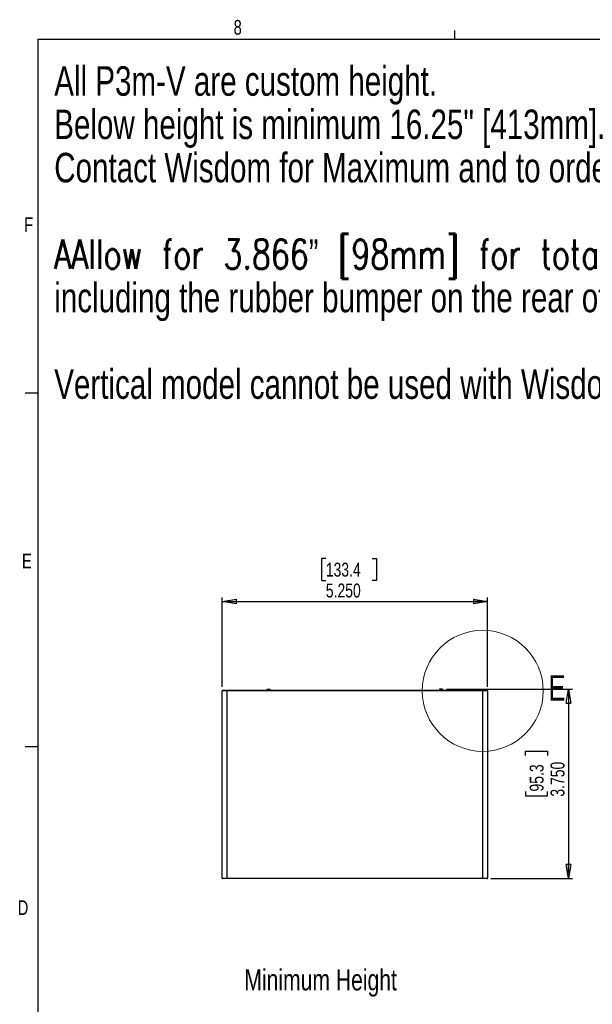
# Paper-space layout 'P3m-V' of a CAD drawing. Header units: inches. Extents: x 0.3 to 33.8, y 0.2 to 21.7.
# Tile 15 of 36: x 0.3 to 6, y 11.9 to 21.6. Entities that reach past the tile are written whole.
import ezdxf

# ---------------------------------------------------------------- set-up
doc = ezdxf.new("R2010")
doc.units = ezdxf.units.IN
doc.header["$MEASUREMENT"] = 0
doc.layers.add('BORDERS', color=7, linetype='Continuous')
doc.styles.add('SLDTEXTSTYLE0', font='TXT', dxfattribs={"width": 0.75})
doc.styles.add('SLDTEXTSTYLE1', font='TXT', dxfattribs={"width": 0.75, "bigfont": 'bigfont'})
doc.dimstyles.new('SLDDIMSTYLE8', dxfattribs={"dimtxt": 0.137795, "dimasz": 0.14, "dimexe": 0, "dimexo": 0.0625, "dimgap": 0.034449, "dimtad": 1, "dimdec": 3, "dimlfac": 2, "dimrnd": 1e-09, "dimzin": 4, "dimdsep": 46, "dimtxsty": 'SLDTEXTSTYLE0', "dimblk1": 'CLOSED', "dimblk2": 'CLOSED', "dimsah": 1, "dimcen": 0.09, "dimadec": 0, "dimazin": 1, "dimtfac": 1, "dimtdec": 3, "dimtofl": 0, "dimtmove": 0, "dimatfit": 3, "dimldrblk": 'CLOSED', "dimfxl": 0, "dimfrac": 2, "dimtolj": 1, "dimtzin": 12, "dimarcsym": 0})

# ---------------------------------------------------------------- blocks, each defined once
blk = doc.blocks.new('SW_NOTE_0_40')
at = {"layer": 'BORDERS', "color": 0, "char_height": 0.291667, "attachment_point": 1}
for s, insert, style in [('All P3m-V are custom height.', (0, 0.376), 'SLDTEXTSTYLE0'), ('Below height is minimum 16.25" [413mm].', (0, -0.0523), 'SLDTEXTSTYLE0'), ('Contact Wisdom for Maximum and to order.', (0, -0.4805), 'SLDTEXTSTYLE0'), ('AAllow for 3.866” [98mm] for total depth when installed on-wall,', (0, -1.3371), 'SLDTEXTSTYLE1'), ('including the rubber bumper on the rear of the P3m', (0, -1.7653), 'SLDTEXTSTYLE0'), ('Vertical model cannot be used with Wisdom VESA-TV Mount (PN#943700)', (0, -2.6218), 'SLDTEXTSTYLE0')]:
    blk.add_mtext(s, dxfattribs=dict(at, insert=insert, style=style))
blk = doc.blocks.new('_Closed')
at = {"color": 0, "linetype": 'ByBlock', "lineweight": -2}
for p, q in [((-1, 0.166667), (0, 0)), ((-1, 0.166667), (-1, -0.166667)), ((0, 0), (-1, -0.166667)), ((0, 0), (-1, 0))]:
    blk.add_line(p, q, dxfattribs=at)
blk = doc.blocks.new('_D_46')
at = {"layer": 'BORDERS'}
for p, q in [((3.3725, 16.274), (3.3306, 16.274)), ((3.3306, 16.274), (3.3306, 16.0553)), ((3.8307, 16.274), (3.8727, 16.274)), ((3.8727, 16.274), (3.8727, 16.0553)), ((3.3306, 16.0553), (3.3725, 16.0553)), ((3.8727, 16.0553), (3.8307, 16.0553)), ((2.3474, 15.0049), (2.3474, 15.8885)), ((4.9724, 15.0049), (4.9724, 15.8885)), ((2.3474, 15.8491), (4.9724, 15.8491))]:
    blk.add_line(p, q, dxfattribs=at)
at = {"layer": 'BORDERS', "xscale": 0.14, "yscale": 0.14, "rotation": 180.0000000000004}
blk.add_blockref('_Closed', (2.3474, 15.8491), dxfattribs=at)
at = {"layer": 'BORDERS', "xscale": 0.14, "yscale": 0.14}
blk.add_blockref('_Closed', (4.9724, 15.8491), dxfattribs=at)
at = {"layer": 'BORDERS', "char_height": 0.1378, "attachment_point": 1, "style": 'SLDTEXTSTYLE0'}
for s, insert in [('133.4', (3.3725, 16.2329)), ('5.250', (3.3725, 16.0268))]:
    blk.add_mtext(s, dxfattribs=dict(at, insert=insert))
blk = doc.blocks.new('_D_47')
at = {"layer": 'BORDERS'}
for p, q in [((4.5671, 14.983), (5.8129, 14.983)), ((5.7735, 14.983), (5.7735, 13.108)), ((5.3486, 14.3257), (5.3486, 14.3677)), ((5.3486, 14.3677), (5.5673, 14.3677)), ((5.5673, 14.3677), (5.5673, 14.3257)), ((5.3486, 13.9694), (5.3486, 13.9274)), ((5.3486, 13.9274), (5.5673, 13.9274)), ((5.5673, 13.9274), (5.5673, 13.9694)), ((5.0068, 13.108), (5.8129, 13.108))]:
    blk.add_line(p, q, dxfattribs=at)
at = {"layer": 'BORDERS', "xscale": 0.14, "yscale": 0.14}
for p, rotation in [((5.7735, 14.983), 90.00000000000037), ((5.7735, 13.108), 270.0000000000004)]:
    blk.add_blockref('_Closed', p, dxfattribs=dict(at, rotation=rotation))
at = {"layer": 'BORDERS', "char_height": 0.1378, "attachment_point": 1, "rotation": 90, "style": 'SLDTEXTSTYLE0'}
for s, insert in [('95.3', (5.3897, 13.9694)), ('3.750', (5.5959, 13.9185))]:
    blk.add_mtext(s, dxfattribs=dict(at, insert=insert))

psp = doc.layouts.new('P3m-V')

# ---------------------------------------------------------------- linework, layer by layer
at = {"color": 7, "linetype": 'Continuous', "lineweight": 25}
for p, q in [((2.39432, 14.96549), (2.34744, 14.96549)), ((2.34744, 13.11299), (2.34744, 14.96549)), ((2.35244, 14.97049), (2.39432, 14.97049)), ((2.39432, 14.96549), (2.39432, 14.97049)), ((2.39432, 14.97049), (4.92557, 14.97049)), ((4.92557, 14.96549), (2.39432, 14.96549)), ((2.39432, 14.96549), (2.39432, 13.11299)), ((2.79269, 14.97049), (2.79269, 14.98299)), ((2.79269, 14.98299), (2.82269, 14.98299)), ((2.82269, 14.97049), (2.82269, 14.98299)), ((4.49769, 14.98299), (4.49769, 14.97049)), ((4.52769, 14.98299), (4.49769, 14.98299)), ((4.52769, 14.98299), (4.52769, 14.97049)), ((4.92557, 14.96549), (4.92557, 14.97049)), ((4.92557, 14.97049), (4.96744, 14.97049)), ((4.92557, 13.11299), (4.92557, 14.96549)), ((4.97244, 14.96549), (4.92557, 14.96549)), ((4.97244, 14.96549), (4.97244, 13.11299)), ((2.34744, 13.11299), (2.39432, 13.11299)), ((2.39432, 13.10799), (2.35244, 13.10799)), ((2.39432, 13.11299), (4.92557, 13.11299)), ((2.39432, 13.10799), (2.39432, 13.11299)), ((4.92557, 13.10799), (2.39432, 13.10799)), ((4.92557, 13.10799), (4.92557, 13.11299)), ((4.92557, 13.11299), (4.97244, 13.11299)), ((4.96744, 13.10799), (4.92557, 13.10799))]:
    psp.add_line(p, q, dxfattribs=at)
at = {"color": 7, "linetype": 'Continuous', "lineweight": 18}
psp.add_circle((4.92557, 14.96549), 0.59847, dxfattribs=at)
at = {"color": 7, "linetype": 'Continuous', "lineweight": 25}
for centre, start, end in [((2.35244, 14.96549), 90, 180), ((4.96744, 14.96549), 0, 90), ((2.35244, 13.11299), 180, 270), ((4.96744, 13.11299), 270, 0)]:
    psp.add_arc(centre, 0.005, start, end, dxfattribs=at)
at = {"layer": 'BORDERS'}
for p, q in [((4.64788, 21.4106), (4.64788, 21.4954)), ((0.52288, 17.9106), (0.39788, 17.9106)), ((0.52288, 14.4106), (0.39788, 14.4106))]:
    psp.add_line(p, q, dxfattribs=at)
at = {"layer": 'BORDERS', "lineweight": 25}
for q in [(0.52288, 0.4106), (33.52288, 21.4106)]:
    psp.add_line((0.52288, 21.4106), q, dxfattribs=at)

# ---------------------------------------------------------------- block references
at = {"layer": 'BORDERS'}
psp.add_blockref('SW_NOTE_0_40', (0.68563, 20.76699), dxfattribs=at)

# ---------------------------------------------------------------- texts
at = {"color": 7, "linetype": 'Continuous', "lineweight": 18, "insert": (5.57656, 15.11966), "char_height": 0.25, "attachment_point": 1, "style": 'SLDTEXTSTYLE0'}
psp.add_mtext('E', dxfattribs=at)
at = {"layer": 'BORDERS', "color": 7, "char_height": 0.14583, "attachment_point": 1, "style": 'SLDTEXTSTYLE0'}
for s, insert in [('8', (2.46034, 21.60153)), ('F', (0.38867, 19.65016)), ('E', (0.366, 16.32211)), ('D', (0.32371, 12.89318))]:
    psp.add_mtext(s, dxfattribs=dict(at, insert=insert))
at = {"layer": 'BORDERS', "insert": (2.56648, 12.21096), "char_height": 0.2083333, "attachment_point": 1, "style": 'SLDTEXTSTYLE0'}
psp.add_mtext('Minimum Height', dxfattribs=at)

# ---------------------------------------------------------------- dimensions: what is measured, and where the dimension line sits
at = {"layer": 'BORDERS'}
dim = psp.add_linear_dim(base=(4.97244, 15.84913), p1=(2.34744, 14.96549), p2=(4.97244, 14.96549), dimstyle='SLDDIMSTYLE8', dxfattribs=at)
dim.commit()
dim.dimension.update_dxf_attribs({"geometry": '_D_46', "text_midpoint": (3.60162, 15.84913), "dimtype": 160})
dim = psp.add_linear_dim(base=(5.77349, 13.10799), p1=(4.52769, 14.98299), p2=(4.96744, 13.10799), angle=90, dimstyle='SLDDIMSTYLE8', dxfattribs=at)
dim.commit()
dim.dimension.update_dxf_attribs({"geometry": '_D_47', "text_midpoint": (5.77349, 14.14756), "dimtype": 160})

doc.saveas('drawing.dxf')
